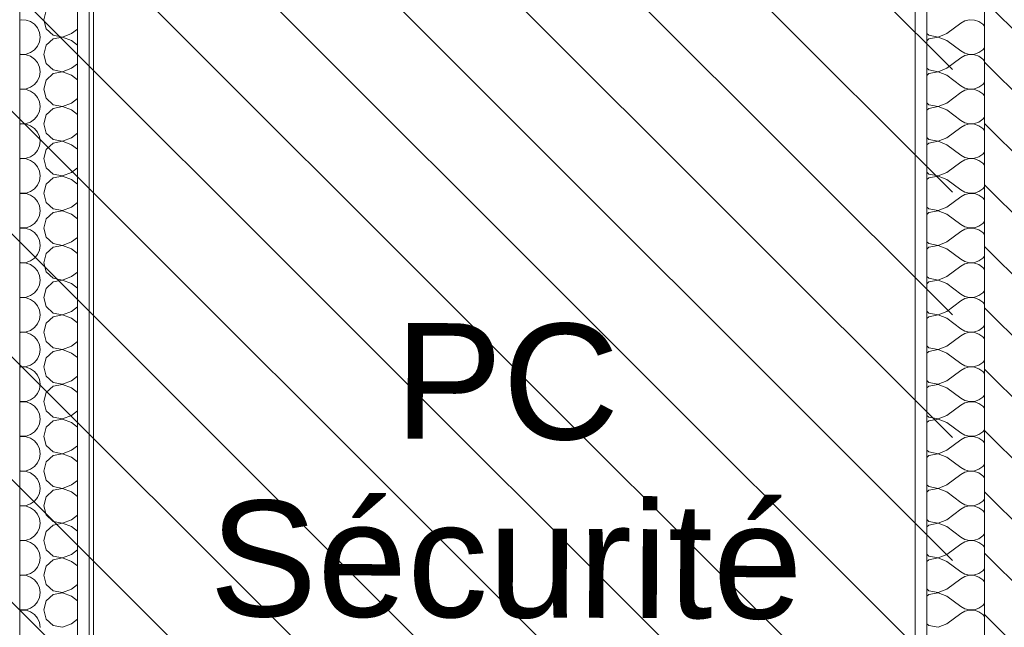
# Model space of a CAD drawing. Header units: millimetres. Extents: x 17009 to 157603, y -19950 to 21829.
# Tile 192 of 208: x 75559 to 77259, y 1560 to 2610. Entities that reach past the tile are written whole.
import ezdxf

# ---------------------------------------------------------------- set-up
doc = ezdxf.new("R2010")
doc.units = ezdxf.units.MM
doc.header["$MEASUREMENT"] = 0
for name, color, linetype in [('01-STR_Murs extérieurs.ARCHI', 7, 'Continuous'), ('01-STR_Murs.ARCHI', 7, 'Continuous'), ('05-INF _ ANNOTATIONS.ARCHI', 7, 'Continuous'), ('L2', 7, 'Continuous')]:
    doc.layers.add(name, color=color, linetype=linetype)
doc.styles.add('STYLE_GENERE_1', font='arial.ttf')

# ---------------------------------------------------------------- blocks, each defined once
blk = doc.blocks.new('*X17')
at = {"layer": '01-STR_Murs extérieurs.ARCHI', "color": 7, "linetype": 'Continuous', "lineweight": 5}
for p, q in [((77160, 2586), (77184, 2604)), ((77191.2, 2608), (77184, 2604)), ((77199.3, 2609.9), (77191.2, 2608)), ((77207.6, 2609.5), (77199.3, 2609.9)), ((77215.4, 2606.8), (77207.6, 2609.5)), ((77222.2, 2602.1), (77215.4, 2606.8)), ((77225.2, 2598.6), (77222.2, 2602.1)), ((77125.1, 2586.3), (77128.6, 2583.2)), ((77144.7, 2580.1), (77160, 2586)), ((77128.6, 2576.8), (77125.1, 2573.7)), ((77128.6, 2583.2), (77144.7, 2580.1)), ((77144.7, 2579.9), (77128.6, 2576.8)), ((77160, 2574), (77144.7, 2579.9)), ((77160, 2574), (77184, 2556)), ((77184, 2556), (77191.2, 2552)), ((77191.2, 2552), (77199.3, 2550.1)), ((77207.6, 2550.5), (77215.4, 2553.2)), ((77215.4, 2553.2), (77222.2, 2557.9)), ((77222.2, 2557.9), (77225.2, 2561.4)), ((77160, 2526), (77184, 2544)), ((77191.2, 2548), (77184, 2544)), ((77199.3, 2549.9), (77191.2, 2548)), ((77199.3, 2550.1), (77207.6, 2550.5)), ((77207.6, 2549.5), (77199.3, 2549.9)), ((77215.4, 2546.8), (77207.6, 2549.5)), ((77222.2, 2542.1), (77215.4, 2546.8)), ((77225.2, 2538.6), (77222.2, 2542.1)), ((77125.1, 2526.3), (77128.6, 2523.2)), ((77128.6, 2523.2), (77144.7, 2520.1)), ((77144.7, 2519.9), (77128.6, 2516.8)), ((77144.7, 2520.1), (77160, 2526)), ((77160, 2514), (77144.7, 2519.9)), ((77128.6, 2516.8), (77125.1, 2513.7)), ((77160, 2514), (77184, 2496)), ((77222.2, 2497.9), (77225.2, 2501.4)), ((77160, 2466), (77184, 2484)), ((77184, 2496), (77191.2, 2492)), ((77191.2, 2488), (77184, 2484)), ((77191.2, 2492), (77199.3, 2490.1)), ((77199.3, 2489.9), (77191.2, 2488)), ((77199.3, 2490.1), (77207.6, 2490.5)), ((77207.6, 2489.5), (77199.3, 2489.9)), ((77207.6, 2490.5), (77215.4, 2493.2)), ((77215.4, 2486.8), (77207.6, 2489.5)), ((77215.4, 2493.2), (77222.2, 2497.9)), ((77222.2, 2482.1), (77215.4, 2486.8)), ((77125.1, 2466.3), (77128.6, 2463.2)), ((77144.7, 2460.1), (77160, 2466)), ((77225.2, 2478.6), (77222.2, 2482.1)), ((77128.6, 2456.8), (77125.1, 2453.7)), ((77128.6, 2463.2), (77144.7, 2460.1)), ((77144.7, 2459.9), (77128.6, 2456.8)), ((77160, 2454), (77144.7, 2459.9)), ((77160, 2454), (77184, 2436)), ((77184, 2436), (77191.2, 2432)), ((77191.2, 2432), (77199.3, 2430.1)), ((77207.6, 2430.5), (77215.4, 2433.2)), ((77215.4, 2433.2), (77222.2, 2437.9)), ((77222.2, 2437.9), (77225.2, 2441.4)), ((77160, 2406), (77184, 2424)), ((77191.2, 2428), (77184, 2424)), ((77199.3, 2429.9), (77191.2, 2428)), ((77199.3, 2430.1), (77207.6, 2430.5)), ((77207.6, 2429.5), (77199.3, 2429.9)), ((77215.4, 2426.8), (77207.6, 2429.5)), ((77222.2, 2422.1), (77215.4, 2426.8)), ((77225.2, 2418.6), (77222.2, 2422.1)), ((77125.1, 2406.3), (77128.6, 2403.2)), ((77128.6, 2403.2), (77144.7, 2400.1)), ((77144.7, 2399.9), (77128.6, 2396.8)), ((77144.7, 2400.1), (77160, 2406)), ((77160, 2394), (77144.7, 2399.9)), ((77128.6, 2396.8), (77125.1, 2393.7)), ((77160, 2394), (77184, 2376)), ((77222.2, 2377.9), (77225.2, 2381.4)), ((77160, 2346), (77184, 2364)), ((77184, 2376), (77191.2, 2372)), ((77191.2, 2368), (77184, 2364)), ((77191.2, 2372), (77199.3, 2370.1)), ((77199.3, 2369.9), (77191.2, 2368)), ((77199.3, 2370.1), (77207.6, 2370.5)), ((77207.6, 2369.5), (77199.3, 2369.9)), ((77207.6, 2370.5), (77215.4, 2373.2)), ((77215.4, 2366.8), (77207.6, 2369.5)), ((77215.4, 2373.2), (77222.2, 2377.9)), ((77222.2, 2362.1), (77215.4, 2366.8)), ((77225.2, 2358.6), (77222.2, 2362.1)), ((77125.1, 2346.3), (77128.6, 2343.2)), ((77128.6, 2336.8), (77125.1, 2333.7)), ((77128.6, 2343.2), (77144.7, 2340.1)), ((77144.7, 2339.9), (77128.6, 2336.8)), ((77144.7, 2340.1), (77160, 2346)), ((77160, 2334), (77144.7, 2339.9)), ((77160, 2334), (77184, 2316)), ((77184, 2316), (77191.2, 2312)), ((77207.6, 2310.5), (77215.4, 2313.2)), ((77215.4, 2313.2), (77222.2, 2317.9)), ((77222.2, 2317.9), (77225.2, 2321.4)), ((77160, 2286), (77184, 2304)), ((77191.2, 2308), (77184, 2304)), ((77191.2, 2312), (77199.3, 2310.1)), ((77199.3, 2309.9), (77191.2, 2308)), ((77199.3, 2310.1), (77207.6, 2310.5)), ((77207.6, 2309.5), (77199.3, 2309.9)), ((77215.4, 2306.8), (77207.6, 2309.5)), ((77222.2, 2302.1), (77215.4, 2306.8)), ((77225.2, 2298.6), (77222.2, 2302.1)), ((77125.1, 2286.3), (77128.6, 2283.2)), ((77128.6, 2283.2), (77144.7, 2280.1)), ((77144.7, 2279.9), (77128.6, 2276.8)), ((77144.7, 2280.1), (77160, 2286)), ((77160, 2274), (77144.7, 2279.9)), ((77128.6, 2276.8), (77125.1, 2273.7)), ((77160, 2274), (77184, 2256)), ((77184, 2256), (77191.2, 2252)), ((77191.2, 2248), (77184, 2244)), ((77191.2, 2252), (77199.3, 2250.1)), ((77199.3, 2249.9), (77191.2, 2248)), ((77199.3, 2250.1), (77207.6, 2250.5)), ((77207.6, 2249.5), (77199.3, 2249.9)), ((77207.6, 2250.5), (77215.4, 2253.2)), ((77215.4, 2246.8), (77207.6, 2249.5)), ((77215.4, 2253.2), (77222.2, 2257.9)), ((77222.2, 2242.1), (77215.4, 2246.8)), ((77222.2, 2257.9), (77225.2, 2261.4)), ((77160, 2226), (77184, 2244)), ((77225.2, 2238.6), (77222.2, 2242.1)), ((77125.1, 2226.3), (77128.6, 2223.2)), ((77128.6, 2216.8), (77125.1, 2213.7)), ((77128.6, 2223.2), (77144.7, 2220.1)), ((77144.7, 2219.9), (77128.6, 2216.8)), ((77144.7, 2220.1), (77160, 2226)), ((77160, 2214), (77144.7, 2219.9)), ((77160, 2214), (77184, 2196)), ((77184, 2196), (77191.2, 2192)), ((77215.4, 2193.2), (77222.2, 2197.9)), ((77222.2, 2197.9), (77225.2, 2201.4)), ((77160, 2166), (77184, 2184)), ((77191.2, 2188), (77184, 2184)), ((77191.2, 2192), (77199.3, 2190.1)), ((77199.3, 2189.9), (77191.2, 2188)), ((77199.3, 2190.1), (77207.6, 2190.5)), ((77207.6, 2189.5), (77199.3, 2189.9)), ((77207.6, 2190.5), (77215.4, 2193.2)), ((77215.4, 2186.8), (77207.6, 2189.5)), ((77222.2, 2182.1), (77215.4, 2186.8)), ((77225.2, 2178.6), (77222.2, 2182.1)), ((77125.1, 2166.3), (77128.6, 2163.2)), ((77128.6, 2163.2), (77144.7, 2160.1)), ((77144.7, 2159.9), (77128.6, 2156.8)), ((77144.7, 2160.1), (77160, 2166)), ((77160, 2154), (77144.7, 2159.9)), ((77128.6, 2156.8), (77125.1, 2153.7)), ((77160, 2154), (77184, 2136)), ((77184, 2136), (77191.2, 2132)), ((77191.2, 2128), (77184, 2124)), ((77191.2, 2132), (77199.3, 2130.1)), ((77199.3, 2129.9), (77191.2, 2128)), ((77199.3, 2130.1), (77207.6, 2130.5)), ((77207.6, 2129.5), (77199.3, 2129.9)), ((77207.6, 2130.5), (77215.4, 2133.2)), ((77215.4, 2126.8), (77207.6, 2129.5)), ((77215.4, 2133.2), (77222.2, 2137.9)), ((77222.2, 2122.1), (77215.4, 2126.8)), ((77222.2, 2137.9), (77225.2, 2141.4)), ((77160, 2106), (77184, 2124)), ((77225.2, 2118.6), (77222.2, 2122.1)), ((77125.1, 2106.3), (77128.6, 2103.2)), ((77128.6, 2096.8), (77125.1, 2093.7)), ((77128.6, 2103.2), (77144.7, 2100.1)), ((77144.7, 2099.9), (77128.6, 2096.8)), ((77144.7, 2100.1), (77160, 2106)), ((77160, 2094), (77144.7, 2099.9)), ((77160, 2094), (77184, 2076)), ((77184, 2076), (77191.2, 2072)), ((77215.4, 2073.2), (77222.2, 2077.9)), ((77222.2, 2077.9), (77225.2, 2081.4)), ((77160, 2046), (77184, 2064)), ((77191.2, 2068), (77184, 2064)), ((77191.2, 2072), (77199.3, 2070.1)), ((77199.3, 2069.9), (77191.2, 2068)), ((77199.3, 2070.1), (77207.6, 2070.5)), ((77207.6, 2069.5), (77199.3, 2069.9)), ((77207.6, 2070.5), (77215.4, 2073.2)), ((77215.4, 2066.8), (77207.6, 2069.5)), ((77222.2, 2062.1), (77215.4, 2066.8)), ((77225.2, 2058.6), (77222.2, 2062.1)), ((77125.1, 2046.3), (77128.6, 2043.2)), ((77128.6, 2043.2), (77144.7, 2040.1)), ((77144.7, 2040.1), (77160, 2046)), ((77128.6, 2036.8), (77125.1, 2033.7)), ((77144.7, 2039.9), (77128.6, 2036.8)), ((77160, 2034), (77144.7, 2039.9)), ((77160, 2034), (77184, 2016)), ((77184, 2016), (77191.2, 2012)), ((77191.2, 2008), (77184, 2004)), ((77191.2, 2012), (77199.3, 2010.1)), ((77199.3, 2009.9), (77191.2, 2008)), ((77199.3, 2010.1), (77207.6, 2010.5)), ((77207.6, 2009.5), (77199.3, 2009.9)), ((77207.6, 2010.5), (77215.4, 2013.2)), ((77215.4, 2006.8), (77207.6, 2009.5)), ((77215.4, 2013.2), (77222.2, 2017.9)), ((77222.2, 2002.1), (77215.4, 2006.8)), ((77222.2, 2017.9), (77225.2, 2021.4)), ((77160, 1986), (77184, 2004)), ((77225.2, 1998.6), (77222.2, 2002.1)), ((77125.1, 1986.3), (77128.6, 1983.2)), ((77128.6, 1976.8), (77125.1, 1973.7)), ((77128.6, 1983.2), (77144.7, 1980.1)), ((77144.7, 1979.9), (77128.6, 1976.8)), ((77144.7, 1980.1), (77160, 1986)), ((77160, 1974), (77144.7, 1979.9)), ((77160, 1974), (77184, 1956)), ((77184, 1956), (77191.2, 1952)), ((77215.4, 1953.2), (77222.2, 1957.9)), ((77222.2, 1957.9), (77225.2, 1961.4)), ((77160, 1926), (77184, 1944)), ((77191.2, 1948), (77184, 1944)), ((77191.2, 1952), (77199.3, 1950.1)), ((77199.3, 1949.9), (77191.2, 1948)), ((77199.3, 1950.1), (77207.6, 1950.5)), ((77207.6, 1949.5), (77199.3, 1949.9)), ((77207.6, 1950.5), (77215.4, 1953.2)), ((77215.4, 1946.8), (77207.6, 1949.5)), ((77222.2, 1942.1), (77215.4, 1946.8)), ((77225.2, 1938.6), (77222.2, 1942.1)), ((77125.1, 1926.3), (77128.6, 1923.2)), ((77128.6, 1923.2), (77144.7, 1920.1)), ((77144.7, 1920.1), (77160, 1926)), ((77128.6, 1916.8), (77125.1, 1913.7)), ((77144.7, 1919.9), (77128.6, 1916.8)), ((77160, 1914), (77144.7, 1919.9)), ((77160, 1914), (77184, 1896)), ((77184, 1896), (77191.2, 1892)), ((77191.2, 1888), (77184, 1884)), ((77191.2, 1892), (77199.3, 1890.1)), ((77199.3, 1889.9), (77191.2, 1888)), ((77199.3, 1890.1), (77207.6, 1890.5)), ((77207.6, 1889.5), (77199.3, 1889.9)), ((77207.6, 1890.5), (77215.4, 1893.2)), ((77215.4, 1886.8), (77207.6, 1889.5)), ((77215.4, 1893.2), (77222.2, 1897.9)), ((77222.2, 1897.9), (77225.2, 1901.4)), ((77160, 1866), (77184, 1884)), ((77222.2, 1882.1), (77215.4, 1886.8)), ((77225.2, 1878.6), (77222.2, 1882.1)), ((77125.1, 1866.3), (77128.6, 1863.2)), ((77128.6, 1856.8), (77125.1, 1853.7)), ((77128.6, 1863.2), (77144.7, 1860.1)), ((77144.7, 1859.9), (77128.6, 1856.8)), ((77144.7, 1860.1), (77160, 1866)), ((77160, 1854), (77144.7, 1859.9)), ((77160, 1854), (77184, 1836)), ((77215.4, 1833.2), (77222.2, 1837.9)), ((77222.2, 1837.9), (77225.2, 1841.4)), ((77160, 1806), (77184, 1824)), ((77184, 1836), (77191.2, 1832)), ((77191.2, 1828), (77184, 1824)), ((77191.2, 1832), (77199.3, 1830.1)), ((77199.3, 1829.9), (77191.2, 1828)), ((77199.3, 1830.1), (77207.6, 1830.5)), ((77207.6, 1829.5), (77199.3, 1829.9)), ((77207.6, 1830.5), (77215.4, 1833.2)), ((77215.4, 1826.8), (77207.6, 1829.5)), ((77222.2, 1822.1), (77215.4, 1826.8)), ((77225.2, 1818.6), (77222.2, 1822.1)), ((77125.1, 1806.3), (77128.6, 1803.2)), ((77128.6, 1803.2), (77144.7, 1800.1)), ((77144.7, 1800.1), (77160, 1806)), ((77128.6, 1796.8), (77125.1, 1793.7)), ((77144.7, 1799.9), (77128.6, 1796.8)), ((77160, 1794), (77144.7, 1799.9)), ((77160, 1794), (77184, 1776)), ((77184, 1776), (77191.2, 1772)), ((77191.2, 1772), (77199.3, 1770.1)), ((77199.3, 1769.9), (77191.2, 1768)), ((77199.3, 1770.1), (77207.6, 1770.5)), ((77207.6, 1769.5), (77199.3, 1769.9)), ((77207.6, 1770.5), (77215.4, 1773.2)), ((77215.4, 1766.8), (77207.6, 1769.5)), ((77215.4, 1773.2), (77222.2, 1777.9)), ((77222.2, 1777.9), (77225.2, 1781.4)), ((77160, 1746), (77184, 1764)), ((77191.2, 1768), (77184, 1764)), ((77222.2, 1762.1), (77215.4, 1766.8)), ((77225.2, 1758.6), (77222.2, 1762.1)), ((77125.1, 1746.3), (77128.6, 1743.2)), ((77128.6, 1736.8), (77125.1, 1733.7)), ((77128.6, 1743.2), (77144.7, 1740.1)), ((77144.7, 1739.9), (77128.6, 1736.8)), ((77144.7, 1740.1), (77160, 1746)), ((77160, 1734), (77144.7, 1739.9)), ((77160, 1734), (77184, 1716)), ((77215.4, 1713.2), (77222.2, 1717.9)), ((77222.2, 1717.9), (77225.2, 1721.4)), ((77160, 1686), (77184, 1704)), ((77184, 1716), (77191.2, 1712)), ((77191.2, 1708), (77184, 1704)), ((77191.2, 1712), (77199.3, 1710.1)), ((77199.3, 1709.9), (77191.2, 1708)), ((77199.3, 1710.1), (77207.6, 1710.5)), ((77207.6, 1709.5), (77199.3, 1709.9)), ((77207.6, 1710.5), (77215.4, 1713.2)), ((77215.4, 1706.8), (77207.6, 1709.5)), ((77222.2, 1702.1), (77215.4, 1706.8)), ((77225.2, 1698.6), (77222.2, 1702.1)), ((77125.1, 1686.3), (77128.6, 1683.2)), ((77144.7, 1680.1), (77160, 1686)), ((77128.6, 1676.8), (77125.1, 1673.7)), ((77128.6, 1683.2), (77144.7, 1680.1)), ((77144.7, 1679.9), (77128.6, 1676.8)), ((77160, 1674), (77144.7, 1679.9)), ((77160, 1674), (77184, 1656)), ((77184, 1656), (77191.2, 1652)), ((77191.2, 1652), (77199.3, 1650.1)), ((77199.3, 1649.9), (77191.2, 1648)), ((77199.3, 1650.1), (77207.6, 1650.5)), ((77207.6, 1649.5), (77199.3, 1649.9)), ((77207.6, 1650.5), (77215.4, 1653.2)), ((77215.4, 1653.2), (77222.2, 1657.9)), ((77222.2, 1657.9), (77225.2, 1661.4)), ((77160, 1626), (77184, 1644)), ((77191.2, 1648), (77184, 1644)), ((77215.4, 1646.8), (77207.6, 1649.5)), ((77222.2, 1642.1), (77215.4, 1646.8)), ((77225.2, 1638.6), (77222.2, 1642.1)), ((77125.1, 1626.3), (77128.6, 1623.2)), ((77128.6, 1616.8), (77125.1, 1613.7)), ((77128.6, 1623.2), (77144.7, 1620.1)), ((77144.7, 1619.9), (77128.6, 1616.8)), ((77144.7, 1620.1), (77160, 1626)), ((77160, 1614), (77144.7, 1619.9)), ((77160, 1614), (77184, 1596)), ((77222.2, 1597.9), (77225.2, 1601.4)), ((77160, 1566), (77184, 1584)), ((77184, 1596), (77191.2, 1592)), ((77191.2, 1588), (77184, 1584)), ((77191.2, 1592), (77199.3, 1590.1)), ((77199.3, 1589.9), (77191.2, 1588)), ((77199.3, 1590.1), (77207.6, 1590.5)), ((77207.6, 1589.5), (77199.3, 1589.9)), ((77207.6, 1590.5), (77215.4, 1593.2)), ((77215.4, 1586.8), (77207.6, 1589.5)), ((77215.4, 1593.2), (77222.2, 1597.9)), ((77222.2, 1582.1), (77215.4, 1586.8)), ((77225.2, 1578.6), (77222.2, 1582.1)), ((77125.1, 1566.3), (77128.6, 1563.2)), ((77144.7, 1560.1), (77160, 1566)), ((77128.6, 1563.2), (77144.7, 1560.1))]:
    blk.add_line(p, q, dxfattribs=at)
blk = doc.blocks.new('Élément de coupe_12_1')
at = {"layer": '01-STR_Murs extérieurs.ARCHI', "linetype": 'Continuous', "lineweight": 0, "true_color": 0x000000}
h = blk.add_hatch(dxfattribs=at)
h.set_pattern_fill('Hachure_simple_0001', color=18, style=0, pattern_type=2)
h.set_pattern_definition([(315, (0, 0), (53.03301, 53.03301), [])])
h.paths.add_polyline_path([(77225.2, 0), (77405.3, 0), (77405.3, 3630), (77255.2, 3630), (77255.2, 3400), (77225.2, 3400)])
at = {"layer": '01-STR_Murs extérieurs.ARCHI', "color": 7, "linetype": 'Continuous', "lineweight": 5}
for p, q in [((77125.1, 3400), (77125.1, 370)), ((77225.2, 3400), (77225.2, 0)), ((77105.1, 3030), (77105.1, 390))]:
    blk.add_line(p, q, dxfattribs=at)
at = {"layer": '01-STR_Murs extérieurs.ARCHI', "lineweight": 0}
blk.add_blockref('*X17', (0, 0), dxfattribs=at)
blk = doc.blocks.new('*X222')
at = {"layer": '01-STR_Murs.ARCHI', "color": 7, "linetype": 'Continuous', "lineweight": 5}
for p, q in [((75604.5, 2625.8), (75600, 2610)), ((75561.3, 2609.9), (75558.5, 2609.2)), ((75569.6, 2609.5), (75561.3, 2609.9)), ((75577.4, 2606.8), (75569.6, 2609.5)), ((75584.2, 2602.1), (75577.4, 2606.8)), ((75589.5, 2595.8), (75584.2, 2602.1)), ((75600, 2610), (75604.5, 2594.2)), ((75592.9, 2588.2), (75589.5, 2595.8)), ((75594, 2580), (75592.9, 2588.2)), ((75604.5, 2594.2), (75616.6, 2583.2)), ((75632.7, 2580.1), (75648, 2586)), ((75648, 2586), (75658.5, 2593.9)), ((75589.5, 2564.2), (75592.9, 2571.8)), ((75592.9, 2571.8), (75594, 2580)), ((75616.6, 2576.8), (75604.5, 2565.8)), ((75616.6, 2583.2), (75632.7, 2580.1)), ((75632.7, 2579.9), (75616.6, 2576.8)), ((75648, 2574), (75632.7, 2579.9)), ((75648, 2574), (75658.5, 2566.1)), ((75569.6, 2550.5), (75577.4, 2553.2)), ((75577.4, 2553.2), (75584.2, 2557.9)), ((75584.2, 2557.9), (75589.5, 2564.2)), ((75604.5, 2565.8), (75600, 2550)), ((75558.5, 2550.8), (75561.3, 2550.1)), ((75561.3, 2549.9), (75558.5, 2549.2)), ((75561.3, 2550.1), (75569.6, 2550.5)), ((75569.6, 2549.5), (75561.3, 2549.9)), ((75577.4, 2546.8), (75569.6, 2549.5)), ((75584.2, 2542.1), (75577.4, 2546.8)), ((75589.5, 2535.8), (75584.2, 2542.1)), ((75592.9, 2528.2), (75589.5, 2535.8)), ((75600, 2550), (75604.5, 2534.2)), ((75604.5, 2534.2), (75616.6, 2523.2)), ((75594, 2520), (75592.9, 2528.2)), ((75592.9, 2511.8), (75594, 2520)), ((75616.6, 2523.2), (75632.7, 2520.1)), ((75632.7, 2519.9), (75616.6, 2516.8)), ((75632.7, 2520.1), (75648, 2526)), ((75648, 2514), (75632.7, 2519.9)), ((75648, 2526), (75658.5, 2533.9)), ((75584.2, 2497.9), (75589.5, 2504.2)), ((75589.5, 2504.2), (75592.9, 2511.8)), ((75604.5, 2505.8), (75600, 2490)), ((75616.6, 2516.8), (75604.5, 2505.8)), ((75648, 2514), (75658.5, 2506.1)), ((75558.5, 2490.8), (75561.3, 2490.1)), ((75561.3, 2489.9), (75558.5, 2489.2)), ((75561.3, 2490.1), (75569.6, 2490.5)), ((75569.6, 2489.5), (75561.3, 2489.9)), ((75569.6, 2490.5), (75577.4, 2493.2)), ((75577.4, 2486.8), (75569.6, 2489.5)), ((75577.4, 2493.2), (75584.2, 2497.9)), ((75584.2, 2482.1), (75577.4, 2486.8)), ((75600, 2490), (75604.5, 2474.2)), ((75589.5, 2475.8), (75584.2, 2482.1)), ((75592.9, 2468.2), (75589.5, 2475.8)), ((75594, 2460), (75592.9, 2468.2)), ((75604.5, 2474.2), (75616.6, 2463.2)), ((75632.7, 2460.1), (75648, 2466)), ((75648, 2466), (75658.5, 2473.9)), ((75589.5, 2444.2), (75592.9, 2451.8)), ((75592.9, 2451.8), (75594, 2460)), ((75616.6, 2456.8), (75604.5, 2445.8)), ((75616.6, 2463.2), (75632.7, 2460.1)), ((75632.7, 2459.9), (75616.6, 2456.8)), ((75648, 2454), (75632.7, 2459.9)), ((75648, 2454), (75658.5, 2446.1)), ((75569.6, 2430.5), (75577.4, 2433.2)), ((75577.4, 2433.2), (75584.2, 2437.9)), ((75584.2, 2437.9), (75589.5, 2444.2)), ((75604.5, 2445.8), (75600, 2430)), ((75558.5, 2430.8), (75561.3, 2430.1)), ((75561.3, 2429.9), (75558.5, 2429.2)), ((75561.3, 2430.1), (75569.6, 2430.5)), ((75569.6, 2429.5), (75561.3, 2429.9)), ((75577.4, 2426.8), (75569.6, 2429.5)), ((75584.2, 2422.1), (75577.4, 2426.8)), ((75589.5, 2415.8), (75584.2, 2422.1)), ((75592.9, 2408.2), (75589.5, 2415.8)), ((75600, 2430), (75604.5, 2414.2)), ((75594, 2400), (75592.9, 2408.2)), ((75592.9, 2391.8), (75594, 2400)), ((75604.5, 2414.2), (75616.6, 2403.2)), ((75616.6, 2403.2), (75632.7, 2400.1)), ((75632.7, 2399.9), (75616.6, 2396.8)), ((75632.7, 2400.1), (75648, 2406)), ((75648, 2394), (75632.7, 2399.9)), ((75648, 2406), (75658.5, 2413.9)), ((75584.2, 2377.9), (75589.5, 2384.2)), ((75589.5, 2384.2), (75592.9, 2391.8)), ((75604.5, 2385.8), (75600, 2370)), ((75616.6, 2396.8), (75604.5, 2385.8)), ((75648, 2394), (75658.5, 2386.1)), ((75558.5, 2370.8), (75561.3, 2370.1)), ((75561.3, 2369.9), (75558.5, 2369.2)), ((75561.3, 2370.1), (75569.6, 2370.5)), ((75569.6, 2369.5), (75561.3, 2369.9)), ((75569.6, 2370.5), (75577.4, 2373.2)), ((75577.4, 2366.8), (75569.6, 2369.5)), ((75577.4, 2373.2), (75584.2, 2377.9)), ((75584.2, 2362.1), (75577.4, 2366.8)), ((75600, 2370), (75604.5, 2354.2)), ((75589.5, 2355.8), (75584.2, 2362.1)), ((75592.9, 2348.2), (75589.5, 2355.8)), ((75594, 2340), (75592.9, 2348.2)), ((75604.5, 2354.2), (75616.6, 2343.2)), ((75648, 2346), (75658.5, 2353.9)), ((75589.5, 2324.2), (75592.9, 2331.8)), ((75592.9, 2331.8), (75594, 2340)), ((75616.6, 2336.8), (75604.5, 2325.8)), ((75616.6, 2343.2), (75632.7, 2340.1)), ((75632.7, 2339.9), (75616.6, 2336.8)), ((75632.7, 2340.1), (75648, 2346)), ((75648, 2334), (75632.7, 2339.9)), ((75648, 2334), (75658.5, 2326.1)), ((75569.6, 2310.5), (75577.4, 2313.2)), ((75577.4, 2313.2), (75584.2, 2317.9)), ((75584.2, 2317.9), (75589.5, 2324.2)), ((75604.5, 2325.8), (75600, 2310)), ((75558.5, 2310.8), (75561.3, 2310.1)), ((75561.3, 2309.9), (75558.5, 2309.2)), ((75561.3, 2310.1), (75569.6, 2310.5)), ((75569.6, 2309.5), (75561.3, 2309.9)), ((75577.4, 2306.8), (75569.6, 2309.5)), ((75584.2, 2302.1), (75577.4, 2306.8)), ((75589.5, 2295.8), (75584.2, 2302.1)), ((75600, 2310), (75604.5, 2294.2)), ((75592.9, 2288.2), (75589.5, 2295.8)), ((75594, 2280), (75592.9, 2288.2)), ((75592.9, 2271.8), (75594, 2280)), ((75604.5, 2294.2), (75616.6, 2283.2)), ((75616.6, 2283.2), (75632.7, 2280.1)), ((75632.7, 2279.9), (75616.6, 2276.8)), ((75632.7, 2280.1), (75648, 2286)), ((75648, 2274), (75632.7, 2279.9)), ((75648, 2286), (75658.5, 2293.9)), ((75584.2, 2257.9), (75589.5, 2264.2)), ((75589.5, 2264.2), (75592.9, 2271.8)), ((75604.5, 2265.8), (75600, 2250)), ((75616.6, 2276.8), (75604.5, 2265.8)), ((75648, 2274), (75658.5, 2266.1)), ((75558.5, 2250.8), (75561.3, 2250.1)), ((75561.3, 2249.9), (75558.5, 2249.2)), ((75561.3, 2250.1), (75569.6, 2250.5)), ((75569.6, 2249.5), (75561.3, 2249.9)), ((75569.6, 2250.5), (75577.4, 2253.2)), ((75577.4, 2246.8), (75569.6, 2249.5)), ((75577.4, 2253.2), (75584.2, 2257.9)), ((75584.2, 2242.1), (75577.4, 2246.8)), ((75600, 2250), (75604.5, 2234.2)), ((75589.5, 2235.8), (75584.2, 2242.1)), ((75592.9, 2228.2), (75589.5, 2235.8)), ((75594, 2220), (75592.9, 2228.2)), ((75604.5, 2234.2), (75616.6, 2223.2)), ((75648, 2226), (75658.5, 2233.9)), ((75589.5, 2204.2), (75592.9, 2211.8)), ((75592.9, 2211.8), (75594, 2220)), ((75616.6, 2216.8), (75604.5, 2205.8)), ((75616.6, 2223.2), (75632.7, 2220.1)), ((75632.7, 2219.9), (75616.6, 2216.8)), ((75632.7, 2220.1), (75648, 2226)), ((75648, 2214), (75632.7, 2219.9)), ((75648, 2214), (75658.5, 2206.1)), ((75577.4, 2193.2), (75584.2, 2197.9)), ((75584.2, 2197.9), (75589.5, 2204.2)), ((75604.5, 2205.8), (75600, 2190)), ((75558.5, 2190.8), (75561.3, 2190.1)), ((75561.3, 2189.9), (75558.5, 2189.2)), ((75561.3, 2190.1), (75569.6, 2190.5)), ((75569.6, 2189.5), (75561.3, 2189.9)), ((75569.6, 2190.5), (75577.4, 2193.2)), ((75577.4, 2186.8), (75569.6, 2189.5)), ((75584.2, 2182.1), (75577.4, 2186.8)), ((75589.5, 2175.8), (75584.2, 2182.1)), ((75600, 2190), (75604.5, 2174.2)), ((75592.9, 2168.2), (75589.5, 2175.8)), ((75594, 2160), (75592.9, 2168.2)), ((75592.9, 2151.8), (75594, 2160)), ((75604.5, 2174.2), (75616.6, 2163.2)), ((75616.6, 2163.2), (75632.7, 2160.1)), ((75632.7, 2159.9), (75616.6, 2156.8)), ((75632.7, 2160.1), (75648, 2166)), ((75648, 2154), (75632.7, 2159.9)), ((75648, 2166), (75658.5, 2173.9)), ((75584.2, 2137.9), (75589.5, 2144.2)), ((75589.5, 2144.2), (75592.9, 2151.8)), ((75604.5, 2145.8), (75600, 2130)), ((75616.6, 2156.8), (75604.5, 2145.8)), ((75648, 2154), (75658.5, 2146.1)), ((75558.5, 2130.8), (75561.3, 2130.1)), ((75561.3, 2129.9), (75558.5, 2129.2)), ((75561.3, 2130.1), (75569.6, 2130.5)), ((75569.6, 2129.5), (75561.3, 2129.9)), ((75569.6, 2130.5), (75577.4, 2133.2)), ((75577.4, 2126.8), (75569.6, 2129.5)), ((75577.4, 2133.2), (75584.2, 2137.9)), ((75584.2, 2122.1), (75577.4, 2126.8)), ((75600, 2130), (75604.5, 2114.2)), ((75589.5, 2115.8), (75584.2, 2122.1)), ((75592.9, 2108.2), (75589.5, 2115.8)), ((75604.5, 2114.2), (75616.6, 2103.2)), ((75648, 2106), (75658.5, 2113.9)), ((75589.5, 2084.2), (75592.9, 2091.8)), ((75594, 2100), (75592.9, 2108.2)), ((75592.9, 2091.8), (75594, 2100)), ((75616.6, 2096.8), (75604.5, 2085.8)), ((75616.6, 2103.2), (75632.7, 2100.1)), ((75632.7, 2099.9), (75616.6, 2096.8)), ((75632.7, 2100.1), (75648, 2106)), ((75648, 2094), (75632.7, 2099.9)), ((75648, 2094), (75658.5, 2086.1)), ((75577.4, 2073.2), (75584.2, 2077.9)), ((75584.2, 2077.9), (75589.5, 2084.2)), ((75604.5, 2085.8), (75600, 2070)), ((75558.5, 2070.8), (75561.3, 2070.1)), ((75561.3, 2069.9), (75558.5, 2069.2)), ((75561.3, 2070.1), (75569.6, 2070.5)), ((75569.6, 2069.5), (75561.3, 2069.9)), ((75569.6, 2070.5), (75577.4, 2073.2)), ((75577.4, 2066.8), (75569.6, 2069.5)), ((75584.2, 2062.1), (75577.4, 2066.8)), ((75589.5, 2055.8), (75584.2, 2062.1)), ((75600, 2070), (75604.5, 2054.2)), ((75592.9, 2048.2), (75589.5, 2055.8)), ((75594, 2040), (75592.9, 2048.2)), ((75604.5, 2054.2), (75616.6, 2043.2)), ((75616.6, 2043.2), (75632.7, 2040.1)), ((75632.7, 2040.1), (75648, 2046)), ((75648, 2046), (75658.5, 2053.9)), ((75584.2, 2017.9), (75589.5, 2024.2)), ((75589.5, 2024.2), (75592.9, 2031.8)), ((75592.9, 2031.8), (75594, 2040)), ((75604.5, 2025.8), (75600, 2010)), ((75616.6, 2036.8), (75604.5, 2025.8)), ((75632.7, 2039.9), (75616.6, 2036.8)), ((75648, 2034), (75632.7, 2039.9)), ((75648, 2034), (75658.5, 2026.1)), ((75558.5, 2010.8), (75561.3, 2010.1)), ((75561.3, 2009.9), (75558.5, 2009.2)), ((75561.3, 2010.1), (75569.6, 2010.5)), ((75569.6, 2009.5), (75561.3, 2009.9)), ((75569.6, 2010.5), (75577.4, 2013.2)), ((75577.4, 2006.8), (75569.6, 2009.5)), ((75577.4, 2013.2), (75584.2, 2017.9)), ((75584.2, 2002.1), (75577.4, 2006.8)), ((75600, 2010), (75604.5, 1994.2)), ((75589.5, 1995.8), (75584.2, 2002.1)), ((75592.9, 1988.2), (75589.5, 1995.8)), ((75604.5, 1994.2), (75616.6, 1983.2)), ((75648, 1986), (75658.5, 1993.9)), ((75594, 1980), (75592.9, 1988.2)), ((75592.9, 1971.8), (75594, 1980)), ((75616.6, 1976.8), (75604.5, 1965.8)), ((75616.6, 1983.2), (75632.7, 1980.1)), ((75632.7, 1979.9), (75616.6, 1976.8)), ((75632.7, 1980.1), (75648, 1986)), ((75648, 1974), (75632.7, 1979.9)), ((75648, 1974), (75658.5, 1966.1)), ((75577.4, 1953.2), (75584.2, 1957.9)), ((75584.2, 1957.9), (75589.5, 1964.2)), ((75589.5, 1964.2), (75592.9, 1971.8)), ((75604.5, 1965.8), (75600, 1950)), ((75558.5, 1950.8), (75561.3, 1950.1)), ((75561.3, 1949.9), (75558.5, 1949.2)), ((75561.3, 1950.1), (75569.6, 1950.5)), ((75569.6, 1949.5), (75561.3, 1949.9)), ((75569.6, 1950.5), (75577.4, 1953.2)), ((75577.4, 1946.8), (75569.6, 1949.5)), ((75584.2, 1942.1), (75577.4, 1946.8)), ((75589.5, 1935.8), (75584.2, 1942.1)), ((75600, 1950), (75604.5, 1934.2)), ((75592.9, 1928.2), (75589.5, 1935.8)), ((75594, 1920), (75592.9, 1928.2)), ((75604.5, 1934.2), (75616.6, 1923.2)), ((75616.6, 1923.2), (75632.7, 1920.1)), ((75632.7, 1920.1), (75648, 1926)), ((75648, 1926), (75658.5, 1933.9)), ((75589.5, 1904.2), (75592.9, 1911.8)), ((75592.9, 1911.8), (75594, 1920)), ((75604.5, 1905.8), (75600, 1890)), ((75616.6, 1916.8), (75604.5, 1905.8)), ((75632.7, 1919.9), (75616.6, 1916.8)), ((75648, 1914), (75632.7, 1919.9)), ((75648, 1914), (75658.5, 1906.1)), ((75558.5, 1890.8), (75561.3, 1890.1)), ((75561.3, 1889.9), (75558.5, 1889.2)), ((75561.3, 1890.1), (75569.6, 1890.5)), ((75569.6, 1889.5), (75561.3, 1889.9)), ((75569.6, 1890.5), (75577.4, 1893.2)), ((75577.4, 1886.8), (75569.6, 1889.5)), ((75577.4, 1893.2), (75584.2, 1897.9)), ((75584.2, 1897.9), (75589.5, 1904.2)), ((75600, 1890), (75604.5, 1874.2)), ((75584.2, 1882.1), (75577.4, 1886.8)), ((75589.5, 1875.8), (75584.2, 1882.1)), ((75592.9, 1868.2), (75589.5, 1875.8)), ((75604.5, 1874.2), (75616.6, 1863.2)), ((75648, 1866), (75658.5, 1873.9)), ((75594, 1860), (75592.9, 1868.2)), ((75592.9, 1851.8), (75594, 1860)), ((75616.6, 1856.8), (75604.5, 1845.8)), ((75616.6, 1863.2), (75632.7, 1860.1)), ((75632.7, 1859.9), (75616.6, 1856.8)), ((75632.7, 1860.1), (75648, 1866)), ((75648, 1854), (75632.7, 1859.9)), ((75648, 1854), (75658.5, 1846.1)), ((75577.4, 1833.2), (75584.2, 1837.9)), ((75584.2, 1837.9), (75589.5, 1844.2)), ((75589.5, 1844.2), (75592.9, 1851.8)), ((75604.5, 1845.8), (75600, 1830)), ((75558.5, 1830.8), (75561.3, 1830.1)), ((75561.3, 1829.9), (75558.5, 1829.2)), ((75561.3, 1830.1), (75569.6, 1830.5)), ((75569.6, 1829.5), (75561.3, 1829.9)), ((75569.6, 1830.5), (75577.4, 1833.2)), ((75577.4, 1826.8), (75569.6, 1829.5)), ((75584.2, 1822.1), (75577.4, 1826.8)), ((75589.5, 1815.8), (75584.2, 1822.1)), ((75600, 1830), (75604.5, 1814.2)), ((75592.9, 1808.2), (75589.5, 1815.8)), ((75594, 1800), (75592.9, 1808.2)), ((75604.5, 1814.2), (75616.6, 1803.2)), ((75616.6, 1803.2), (75632.7, 1800.1)), ((75632.7, 1800.1), (75648, 1806)), ((75648, 1806), (75658.5, 1813.9)), ((75589.5, 1784.2), (75592.9, 1791.8)), ((75592.9, 1791.8), (75594, 1800)), ((75604.5, 1785.8), (75600, 1770)), ((75616.6, 1796.8), (75604.5, 1785.8)), ((75632.7, 1799.9), (75616.6, 1796.8)), ((75648, 1794), (75632.7, 1799.9)), ((75648, 1794), (75658.5, 1786.1)), ((75558.5, 1770.8), (75561.3, 1770.1)), ((75561.3, 1769.9), (75558.5, 1769.2)), ((75561.3, 1770.1), (75569.6, 1770.5)), ((75569.6, 1769.5), (75561.3, 1769.9)), ((75569.6, 1770.5), (75577.4, 1773.2)), ((75577.4, 1766.8), (75569.6, 1769.5)), ((75577.4, 1773.2), (75584.2, 1777.9)), ((75584.2, 1777.9), (75589.5, 1784.2)), ((75600, 1770), (75604.5, 1754.2)), ((75584.2, 1762.1), (75577.4, 1766.8)), ((75589.5, 1755.8), (75584.2, 1762.1)), ((75592.9, 1748.2), (75589.5, 1755.8)), ((75604.5, 1754.2), (75616.6, 1743.2)), ((75648, 1746), (75658.5, 1753.9)), ((75594, 1740), (75592.9, 1748.2)), ((75592.9, 1731.8), (75594, 1740)), ((75616.6, 1736.8), (75604.5, 1725.8)), ((75616.6, 1743.2), (75632.7, 1740.1)), ((75632.7, 1739.9), (75616.6, 1736.8)), ((75632.7, 1740.1), (75648, 1746)), ((75648, 1734), (75632.7, 1739.9)), ((75577.4, 1713.2), (75584.2, 1717.9)), ((75584.2, 1717.9), (75589.5, 1724.2)), ((75589.5, 1724.2), (75592.9, 1731.8)), ((75604.5, 1725.8), (75600, 1710)), ((75648, 1734), (75658.5, 1726.1)), ((75558.5, 1710.8), (75561.3, 1710.1)), ((75561.3, 1709.9), (75558.5, 1709.2)), ((75561.3, 1710.1), (75569.6, 1710.5)), ((75569.6, 1709.5), (75561.3, 1709.9)), ((75569.6, 1710.5), (75577.4, 1713.2)), ((75577.4, 1706.8), (75569.6, 1709.5)), ((75584.2, 1702.1), (75577.4, 1706.8)), ((75589.5, 1695.8), (75584.2, 1702.1)), ((75600, 1710), (75604.5, 1694.2)), ((75592.9, 1688.2), (75589.5, 1695.8)), ((75594, 1680), (75592.9, 1688.2)), ((75604.5, 1694.2), (75616.6, 1683.2)), ((75632.7, 1680.1), (75648, 1686)), ((75648, 1686), (75658.5, 1693.9)), ((75589.5, 1664.2), (75592.9, 1671.8)), ((75592.9, 1671.8), (75594, 1680)), ((75616.6, 1676.8), (75604.5, 1665.8)), ((75616.6, 1683.2), (75632.7, 1680.1)), ((75632.7, 1679.9), (75616.6, 1676.8)), ((75648, 1674), (75632.7, 1679.9)), ((75648, 1674), (75658.5, 1666.1)), ((75558.5, 1650.8), (75561.3, 1650.1)), ((75561.3, 1649.9), (75558.5, 1649.2)), ((75561.3, 1650.1), (75569.6, 1650.5)), ((75569.6, 1649.5), (75561.3, 1649.9)), ((75569.6, 1650.5), (75577.4, 1653.2)), ((75577.4, 1653.2), (75584.2, 1657.9)), ((75584.2, 1657.9), (75589.5, 1664.2)), ((75604.5, 1665.8), (75600, 1650)), ((75600, 1650), (75604.5, 1634.2)), ((75577.4, 1646.8), (75569.6, 1649.5)), ((75584.2, 1642.1), (75577.4, 1646.8)), ((75589.5, 1635.8), (75584.2, 1642.1)), ((75592.9, 1628.2), (75589.5, 1635.8)), ((75604.5, 1634.2), (75616.6, 1623.2)), ((75648, 1626), (75658.5, 1633.9)), ((75594, 1620), (75592.9, 1628.2)), ((75592.9, 1611.8), (75594, 1620)), ((75616.6, 1616.8), (75604.5, 1605.8)), ((75616.6, 1623.2), (75632.7, 1620.1)), ((75632.7, 1619.9), (75616.6, 1616.8)), ((75632.7, 1620.1), (75648, 1626)), ((75648, 1614), (75632.7, 1619.9)), ((75584.2, 1597.9), (75589.5, 1604.2)), ((75589.5, 1604.2), (75592.9, 1611.8)), ((75604.5, 1605.8), (75600, 1590)), ((75648, 1614), (75658.5, 1606.1)), ((75558.5, 1590.8), (75561.3, 1590.1)), ((75561.3, 1589.9), (75558.5, 1589.2)), ((75561.3, 1590.1), (75569.6, 1590.5)), ((75569.6, 1589.5), (75561.3, 1589.9)), ((75569.6, 1590.5), (75577.4, 1593.2)), ((75577.4, 1586.8), (75569.6, 1589.5)), ((75577.4, 1593.2), (75584.2, 1597.9)), ((75584.2, 1582.1), (75577.4, 1586.8)), ((75589.5, 1575.8), (75584.2, 1582.1)), ((75600, 1590), (75604.5, 1574.2)), ((75592.9, 1568.2), (75589.5, 1575.8)), ((75594, 1560), (75592.9, 1568.2)), ((75604.5, 1574.2), (75616.6, 1563.2)), ((75632.7, 1560.1), (75648, 1566)), ((75648, 1566), (75658.5, 1573.9)), ((75616.6, 1563.2), (75632.7, 1560.1))]:
    blk.add_line(p, q, dxfattribs=at)
blk = doc.blocks.new('Élément de coupe_197_1')
at = {"layer": '01-STR_Murs.ARCHI', "color": 7, "linetype": 'Continuous', "lineweight": 5}
for p, q in [((75558.5, 3400), (75558.5, 390)), ((75658.5, 3400), (75658.5, 390)), ((75678.5, 3030), (75678.5, 390)), ((75686.1, 390), (75686.1, 3030))]:
    blk.add_line(p, q, dxfattribs=at)
at = {"layer": '01-STR_Murs.ARCHI', "lineweight": 0}
blk.add_blockref('*X222', (0, 0), dxfattribs=at)

msp = doc.modelspace()

# ---------------------------------------------------------------- hatches: boundary and pattern name
at = {"layer": 'L2', "linetype": 'Continuous', "lineweight": 5}
h = msp.add_hatch(dxfattribs=at)
h.set_pattern_fill('Diagonales_0001', color=252, style=0, pattern_type=2)
h.set_pattern_definition([(135, (73762.91, 1900), (106.066, 106.066), [])])
h.paths.add_polyline_path([(77169.395, 26.973), (70356.421, 26.973), (70356.421, 3410), (77169.395, 3410)])

# ---------------------------------------------------------------- block references
at = {"layer": '01-STR_Murs extérieurs.ARCHI', "lineweight": 0}
msp.add_blockref('Élément de coupe_12_1', (0, 0), dxfattribs=at)
at = {"layer": '01-STR_Murs.ARCHI', "lineweight": 0}
msp.add_blockref('Élément de coupe_197_1', (0, 0), dxfattribs=at)

# ---------------------------------------------------------------- texts
at = {"layer": '05-INF _ ANNOTATIONS.ARCHI', "color": 7, "linetype": 'Continuous', "lineweight": 5, "insert": (76399.328, 1829.755), "char_height": 200, "width": 1067.49453, "attachment_point": 5, "rotation": 359.745113, "line_spacing_factor": 0.923867, "style": 'STYLE_GENERE_1'}
msp.add_mtext('\\A1;{\\pqc;\\fArial|b0|i0|c0|p0;\\W1.000000;PC Sécurité}', dxfattribs=at)

doc.saveas('drawing.dxf')
